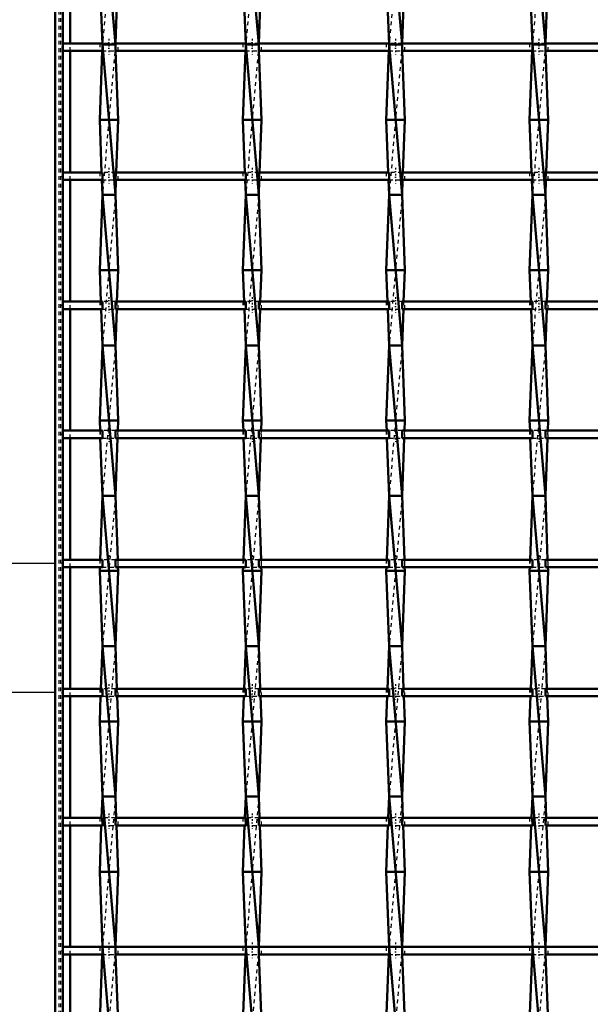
# Model space of a CAD drawing. Header units: millimetres. Extents: x -646 to 551, y -500 to 878.
# Tile 6 of 14: x -309 to -158, y -117 to 145. Entities that reach past the tile are written whole.
import ezdxf

# ---------------------------------------------------------------- set-up
doc = ezdxf.new("R2010")
doc.units = ezdxf.units.MM
doc.linetypes.add('Center', pattern=[1.5, 0.45, -0.5, 0.05, -0.5])
doc.linetypes.add('Dashed', pattern=[2, 1, -1])
for name, color, linetype, lineweight in [('2d ConnectionPoints', 7, 'Continuous', 50), ('AM_0', 7, 'Continuous', 50), ('AM_5', 3, 'Continuous', 25), ('AM_7', 7, 'Center', 25), ('AM_9', 6, 'Dashed', 25)]:
    doc.layers.add(name, color=color, linetype=linetype, lineweight=lineweight)
doc.dimstyles.new('ISO-25', dxfattribs={"dimtxt": 2.5, "dimasz": 2.5, "dimexe": 1.25, "dimexo": 0.625, "dimtad": 1, "dimtxsty": 'Standard', "dimcen": 2.5, "dimadec": 0, "dimazin": 0, "dimtfac": 1, "dimtmove": 0, "dimatfit": 3, "dimfxl": 1, "dimarcsym": 0})

# ---------------------------------------------------------------- blocks, each defined once
blk = doc.blocks.new('3_mcriafgqkhq7ifcxve6ia01qq________0_in_LSSP2303438211600100035010_4')
at = {"layer": 'AM_0'}
for p, q in [((-287.48, 178), (-284.02, 138)), ((-288.2, 158), (-287.48, 138)), ((-283.3, 158), (-284.01, 138.32)), ((-287.54, 136.32), (-288.2, 118)), ((-287.48, 138), (-284.02, 98)), ((-284.02, 138), (-287.48, 138)), ((-283.96, 136.32), (-283.3, 118)), ((-288.2, 118), (-287.7, 103.99)), ((-283.3, 118), (-288.2, 118)), ((-283.3, 118), (-283.8, 103.99)), ((-287.63, 101.99), (-287.48, 98)), ((-283.87, 101.99), (-284.02, 98)), ((-287.48, 98), (-288.2, 78)), ((-287.48, 98), (-284.02, 58)), ((-284.02, 98), (-287.48, 98)), ((-284.02, 98), (-283.3, 78)), ((-283.3, 78), (-288.2, 78)), ((-288.2, 78), (-287.9, 69.66)), ((-283.3, 78), (-283.6, 69.66)), ((-287.83, 67.66), (-287.48, 58)), ((-283.67, 67.66), (-284.02, 58)), ((-287.48, 58), (-288.2, 38)), ((-287.48, 58), (-284.02, 18)), ((-284.02, 58), (-287.48, 58)), ((-284.02, 58), (-283.3, 38)), ((-288.2, 38), (-288.1, 35.33)), ((-283.3, 38), (-288.2, 38)), ((-283.3, 38), (-283.4, 35.33)), ((-288.03, 33.33), (-287.48, 18)), ((-283.47, 33.33), (-284.02, 18)), ((-287.48, 18), (-288.09, 1)), ((-287.48, 18), (-284.02, -22)), ((-284.02, 18), (-287.48, 18)), ((-284.02, 18), (-283.41, 1)), ((-288.16, -1), (-288.2, -2)), ((-283.3, -2), (-288.2, -2)), ((-288.2, -2), (-287.48, -22)), ((-283.3, -2), (-284.02, -22)), ((-283.34, -1), (-283.3, -2)), ((-287.48, -22), (-287.89, -33.33)), ((-287.48, -22), (-284.02, -62)), ((-284.02, -22), (-287.48, -22)), ((-284.02, -22), (-283.61, -33.33)), ((-287.96, -35.33), (-288.2, -42)), ((-283.54, -35.33), (-283.3, -42)), ((-283.3, -42), (-288.2, -42)), ((-288.2, -42), (-287.48, -62)), ((-283.3, -42), (-284.02, -62)), ((-287.48, -62), (-287.69, -67.66)), ((-287.48, -62), (-284.02, -102)), ((-284.02, -62), (-287.48, -62)), ((-284.02, -62), (-283.81, -67.66)), ((-287.76, -69.66), (-288.2, -82)), ((-283.74, -69.66), (-283.3, -82)), ((-283.3, -82), (-288.2, -82)), ((-288.2, -82), (-287.48, -102)), ((-283.3, -82), (-284.02, -101.99)), ((-287.48, -101.99), (-284.02, -142)), ((-284.02, -102), (-287.48, -102)), ((-287.55, -103.99), (-288.2, -122)), ((-283.95, -103.99), (-283.3, -122))]:
    blk.add_line(p, q, dxfattribs=at)
at = {"layer": 'AM_9'}
for p, q in [((-284.02, 178), (-287.48, 138)), ((-287.48, 138), (-287.54, 136.32)), ((-284.02, 138), (-287.48, 98)), ((-284.01, 138.32), (-284.02, 138)), ((-284.02, 138), (-283.96, 136.32)), ((-287.7, 103.99), (-287.63, 101.99)), ((-283.8, 103.99), (-283.87, 101.99)), ((-284.02, 98), (-287.48, 58)), ((-287.9, 69.66), (-287.83, 67.66)), ((-283.6, 69.66), (-283.67, 67.66)), ((-284.02, 58), (-287.48, 18)), ((-288.1, 35.33), (-288.03, 33.33)), ((-283.4, 35.33), (-283.47, 33.33)), ((-284.02, 18), (-287.48, -22)), ((-288.09, 1), (-288.16, -1)), ((-283.41, 1), (-283.34, -1)), ((-284.02, -22), (-287.48, -62)), ((-287.89, -33.33), (-287.96, -35.33)), ((-283.61, -33.33), (-283.54, -35.33)), ((-284.02, -62), (-287.48, -102)), ((-287.69, -67.66), (-287.76, -69.66)), ((-283.81, -67.66), (-283.74, -69.66)), ((-287.48, -101.99), (-287.55, -103.99)), ((-284.02, -102), (-287.48, -142)), ((-284.02, -101.99), (-284.02, -102)), ((-284.02, -102), (-283.95, -103.99))]:
    blk.add_line(p, q, dxfattribs=at)
blk = doc.blocks.new('4_r61dsw79bp8odrckpvw5cvrma________0_in_LSSP2303438211600100035010_4')
at = {"layer": 'AM_0'}
for p, q in [((-249.38, 178), (-245.92, 138)), ((-250.1, 158), (-249.38, 138)), ((-245.2, 158), (-245.91, 138.32)), ((-249.44, 136.32), (-250.1, 118)), ((-249.38, 138), (-245.92, 98)), ((-245.92, 138), (-249.38, 138)), ((-245.86, 136.32), (-245.2, 118)), ((-250.1, 118), (-249.6, 103.99)), ((-245.2, 118), (-250.1, 118)), ((-245.2, 118), (-245.7, 103.99)), ((-249.53, 101.99), (-249.38, 98)), ((-245.77, 101.99), (-245.92, 98)), ((-249.38, 98), (-250.1, 78)), ((-249.38, 98), (-245.92, 58)), ((-245.92, 98), (-249.38, 98)), ((-245.92, 98), (-245.2, 78)), ((-245.2, 78), (-250.1, 78)), ((-250.1, 78), (-249.8, 69.66)), ((-245.2, 78), (-245.5, 69.66)), ((-249.73, 67.66), (-249.38, 58)), ((-245.57, 67.66), (-245.92, 58)), ((-249.38, 58), (-250.1, 38)), ((-249.38, 58), (-245.92, 18)), ((-245.92, 58), (-249.38, 58)), ((-245.92, 58), (-245.2, 38)), ((-250.1, 38), (-250, 35.33)), ((-245.2, 38), (-250.1, 38)), ((-245.2, 38), (-245.3, 35.33)), ((-249.93, 33.33), (-249.38, 18)), ((-245.37, 33.33), (-245.92, 18)), ((-249.38, 18), (-249.99, 1)), ((-249.38, 18), (-245.92, -22)), ((-245.92, 18), (-249.38, 18)), ((-245.92, 18), (-245.31, 1)), ((-250.06, -1), (-250.1, -2)), ((-245.2, -2), (-250.1, -2)), ((-250.1, -2), (-249.38, -22)), ((-245.2, -2), (-245.92, -22)), ((-245.24, -1), (-245.2, -2)), ((-249.38, -22), (-249.79, -33.33)), ((-249.38, -22), (-245.92, -62)), ((-245.92, -22), (-249.38, -22)), ((-245.92, -22), (-245.51, -33.33)), ((-249.86, -35.33), (-250.1, -42)), ((-245.44, -35.33), (-245.2, -42)), ((-250.1, -42), (-249.38, -62)), ((-245.2, -42), (-250.1, -42)), ((-245.2, -42), (-245.92, -62)), ((-249.38, -62), (-249.59, -67.66)), ((-245.92, -62), (-249.38, -62)), ((-249.38, -62), (-245.92, -102)), ((-245.92, -62), (-245.71, -67.66)), ((-249.66, -69.66), (-250.1, -82)), ((-245.64, -69.66), (-245.2, -82)), ((-245.2, -82), (-250.1, -82)), ((-250.1, -82), (-249.38, -102)), ((-245.2, -82), (-245.92, -101.99)), ((-245.92, -102), (-249.38, -102)), ((-249.38, -102), (-245.92, -142)), ((-249.45, -103.99), (-250.1, -122)), ((-245.85, -103.99), (-245.2, -122))]:
    blk.add_line(p, q, dxfattribs=at)
at = {"layer": 'AM_9'}
for p, q in [((-245.92, 178), (-249.38, 138)), ((-249.38, 138), (-249.44, 136.32)), ((-245.92, 138), (-249.38, 98)), ((-245.91, 138.32), (-245.92, 138)), ((-245.92, 138), (-245.86, 136.32)), ((-249.6, 103.99), (-249.53, 101.99)), ((-245.7, 103.99), (-245.77, 101.99)), ((-245.92, 98), (-249.38, 58)), ((-249.8, 69.66), (-249.73, 67.66)), ((-245.5, 69.66), (-245.57, 67.66)), ((-245.92, 58), (-249.38, 18)), ((-250, 35.33), (-249.93, 33.33)), ((-245.3, 35.33), (-245.37, 33.33)), ((-245.92, 18), (-249.38, -22)), ((-249.99, 1), (-250.06, -1)), ((-245.31, 1), (-245.24, -1)), ((-245.92, -22), (-249.38, -62)), ((-249.79, -33.33), (-249.86, -35.33)), ((-245.51, -33.33), (-245.44, -35.33)), ((-245.92, -62), (-249.38, -102)), ((-249.59, -67.66), (-249.66, -69.66)), ((-245.71, -67.66), (-245.64, -69.66)), ((-249.38, -102), (-249.45, -103.99)), ((-245.92, -102), (-249.38, -142)), ((-245.92, -101.99), (-245.92, -102)), ((-245.92, -102), (-245.85, -103.99))]:
    blk.add_line(p, q, dxfattribs=at)
blk = doc.blocks.new('5_6aolteerex25au8di2vwpna2f________0_in_LSSP2303438211600100035010_4')
at = {"layer": 'AM_0'}
for p, q in [((-211.28, 178), (-207.82, 138)), ((-212, 158), (-211.28, 138)), ((-207.1, 158), (-207.81, 138.32)), ((-211.34, 136.32), (-212, 118)), ((-211.28, 138), (-207.82, 98)), ((-207.82, 138), (-211.28, 138)), ((-207.76, 136.32), (-207.1, 118)), ((-207.1, 118), (-212, 118)), ((-212, 118), (-211.5, 103.99)), ((-207.1, 118), (-207.6, 103.99)), ((-211.43, 101.99), (-211.28, 98)), ((-207.67, 101.99), (-207.82, 98)), ((-211.28, 98), (-212, 78)), ((-211.28, 98), (-207.82, 58)), ((-207.82, 98), (-211.28, 98)), ((-207.82, 98), (-207.1, 78)), ((-212, 78), (-211.7, 69.66)), ((-207.1, 78), (-212, 78)), ((-207.1, 78), (-207.4, 69.66)), ((-211.63, 67.66), (-211.28, 58)), ((-207.47, 67.66), (-207.82, 58)), ((-211.28, 58), (-212, 38)), ((-211.28, 58), (-207.82, 18)), ((-207.82, 58), (-211.28, 58)), ((-207.82, 58), (-207.1, 38)), ((-212, 38), (-211.9, 35.33)), ((-207.1, 38), (-212, 38)), ((-207.1, 38), (-207.2, 35.33)), ((-211.83, 33.33), (-211.28, 18)), ((-207.27, 33.33), (-207.82, 18)), ((-211.28, 18), (-211.89, 1)), ((-211.28, 18), (-207.82, -22)), ((-207.82, 18), (-211.28, 18)), ((-207.82, 18), (-207.21, 1)), ((-211.96, -1), (-212, -2)), ((-207.1, -2), (-212, -2)), ((-212, -2), (-211.28, -22)), ((-207.1, -2), (-207.82, -22)), ((-207.14, -1), (-207.1, -2)), ((-211.28, -22), (-211.69, -33.33)), ((-211.28, -22), (-207.82, -62)), ((-207.82, -22), (-211.28, -22)), ((-207.82, -22), (-207.41, -33.33)), ((-211.76, -35.33), (-212, -42)), ((-207.34, -35.33), (-207.1, -42)), ((-207.1, -42), (-212, -42)), ((-212, -42), (-211.28, -62)), ((-207.1, -42), (-207.82, -62)), ((-211.28, -62), (-211.49, -67.66)), ((-207.82, -62), (-211.28, -62)), ((-211.28, -62), (-207.82, -102)), ((-207.82, -62), (-207.61, -67.66)), ((-211.56, -69.66), (-212, -82)), ((-207.54, -69.66), (-207.1, -82)), ((-207.1, -82), (-212, -82)), ((-212, -82), (-211.28, -102)), ((-207.1, -82), (-207.82, -101.99)), ((-211.28, -102), (-207.82, -142)), ((-207.82, -102), (-211.28, -102)), ((-211.35, -103.99), (-212, -122)), ((-207.75, -103.99), (-207.1, -122))]:
    blk.add_line(p, q, dxfattribs=at)
at = {"layer": 'AM_9'}
for p, q in [((-207.82, 178), (-211.28, 138)), ((-211.28, 138), (-211.34, 136.32)), ((-207.82, 138), (-211.28, 98)), ((-207.81, 138.32), (-207.82, 138)), ((-207.82, 138), (-207.76, 136.32)), ((-211.5, 103.99), (-211.43, 101.99)), ((-207.6, 103.99), (-207.67, 101.99)), ((-207.82, 98), (-211.28, 58)), ((-211.7, 69.66), (-211.63, 67.66)), ((-207.4, 69.66), (-207.47, 67.66)), ((-207.82, 58), (-211.28, 18)), ((-211.9, 35.33), (-211.83, 33.33)), ((-207.2, 35.33), (-207.27, 33.33)), ((-207.82, 18), (-211.28, -22)), ((-211.89, 1), (-211.96, -1)), ((-207.21, 1), (-207.14, -1)), ((-207.82, -22), (-211.28, -62)), ((-211.69, -33.33), (-211.76, -35.33)), ((-207.41, -33.33), (-207.34, -35.33)), ((-207.82, -62), (-211.28, -102)), ((-211.49, -67.66), (-211.56, -69.66)), ((-207.61, -67.66), (-207.54, -69.66)), ((-211.28, -102), (-211.35, -103.99)), ((-207.82, -102), (-211.28, -142)), ((-207.82, -101.99), (-207.82, -102)), ((-207.82, -102), (-207.75, -103.99))]:
    blk.add_line(p, q, dxfattribs=at)
blk = doc.blocks.new('6_srcbyjnfmornkm8ztxa649nkh________0_in_LSSP2303438211600100035010_4')
at = {"layer": 'AM_0'}
for p, q in [((-173.18, 178), (-169.72, 138)), ((-173.9, 158), (-173.18, 138)), ((-169, 158), (-169.71, 138.32)), ((-173.24, 136.32), (-173.9, 118)), ((-173.18, 138), (-169.72, 98)), ((-169.72, 138), (-173.18, 138)), ((-169.66, 136.32), (-169, 118)), ((-173.9, 118), (-173.4, 103.99)), ((-169, 118), (-173.9, 118)), ((-169, 118), (-169.5, 103.99)), ((-173.33, 101.99), (-173.18, 98)), ((-169.57, 101.99), (-169.72, 98)), ((-173.18, 98), (-173.9, 78)), ((-173.18, 98), (-169.72, 58)), ((-169.72, 98), (-173.18, 98)), ((-169.72, 98), (-169, 78)), ((-169, 78), (-173.9, 78)), ((-173.9, 78), (-173.6, 69.66)), ((-169, 78), (-169.3, 69.66)), ((-173.53, 67.66), (-173.18, 58)), ((-169.37, 67.66), (-169.72, 58)), ((-173.18, 58), (-173.9, 38)), ((-173.18, 58), (-169.72, 18)), ((-169.72, 58), (-173.18, 58)), ((-169.72, 58), (-169, 38)), ((-173.9, 38), (-173.8, 35.33)), ((-169, 38), (-173.9, 38)), ((-169, 38), (-169.1, 35.33)), ((-173.73, 33.33), (-173.18, 18)), ((-169.17, 33.33), (-169.72, 18)), ((-173.18, 18), (-173.79, 1)), ((-173.18, 18), (-169.72, -22)), ((-169.72, 18), (-173.18, 18)), ((-169.72, 18), (-169.11, 1)), ((-173.86, -1), (-173.9, -2)), ((-169, -2), (-173.9, -2)), ((-173.9, -2), (-173.18, -22)), ((-169, -2), (-169.72, -22)), ((-169.04, -1), (-169, -2)), ((-173.18, -22), (-173.59, -33.33)), ((-173.18, -22), (-169.72, -62)), ((-169.72, -22), (-173.18, -22)), ((-169.72, -22), (-169.31, -33.33)), ((-173.66, -35.33), (-173.9, -42)), ((-169.24, -35.33), (-169, -42)), ((-173.9, -42), (-173.18, -62)), ((-169, -42), (-173.9, -42)), ((-169, -42), (-169.72, -62)), ((-173.18, -62), (-173.39, -67.66)), ((-173.18, -62), (-169.72, -102)), ((-169.72, -62), (-173.18, -62)), ((-169.72, -62), (-169.51, -67.66)), ((-173.46, -69.66), (-173.9, -82)), ((-169.44, -69.66), (-169, -82)), ((-173.9, -82), (-173.18, -102)), ((-169, -82), (-173.9, -82)), ((-169, -82), (-169.72, -101.99)), ((-169.72, -102), (-173.18, -102)), ((-173.18, -102), (-169.72, -142)), ((-173.25, -103.99), (-173.9, -122)), ((-169.65, -103.99), (-169, -122))]:
    blk.add_line(p, q, dxfattribs=at)
at = {"layer": 'AM_9'}
for p, q in [((-169.72, 178), (-173.18, 138)), ((-173.18, 138), (-173.24, 136.32)), ((-169.72, 138), (-173.18, 98)), ((-169.71, 138.32), (-169.72, 138)), ((-169.72, 138), (-169.66, 136.32)), ((-173.4, 103.99), (-173.33, 101.99)), ((-169.5, 103.99), (-169.57, 101.99)), ((-169.72, 98), (-173.18, 58)), ((-173.6, 69.66), (-173.53, 67.66)), ((-169.3, 69.66), (-169.37, 67.66)), ((-169.72, 58), (-173.18, 18)), ((-173.8, 35.33), (-173.73, 33.33)), ((-169.1, 35.33), (-169.17, 33.33)), ((-169.72, 18), (-173.18, -22)), ((-173.79, 1), (-173.86, -1)), ((-169.11, 1), (-169.04, -1)), ((-169.72, -22), (-173.18, -62)), ((-173.59, -33.33), (-173.66, -35.33)), ((-169.31, -33.33), (-169.24, -35.33)), ((-169.72, -62), (-173.18, -102)), ((-173.39, -67.66), (-173.46, -69.66)), ((-169.51, -67.66), (-169.44, -69.66)), ((-173.18, -102), (-173.25, -103.99)), ((-169.72, -102), (-173.18, -142)), ((-169.72, -101.99), (-169.72, -102)), ((-169.72, -102), (-169.65, -103.99))]:
    blk.add_line(p, q, dxfattribs=at)
blk = doc.blocks.new('31_y0fjrxaqahrno90w45bqm22lj________0_in_LSSP2303438211600100035010_4')
at = {"layer": 'AM_0'}
for p, q in [((-287.48, -101.99), (-298, -101.99)), ((-298, -101.99), (-298, -103.99)), ((-287.48, -101.99), (-287.48, -103.99)), ((-249.38, -101.99), (-284.02, -101.99)), ((-284.02, -103.99), (-284.02, -101.99)), ((-249.38, -101.99), (-249.38, -103.99)), ((-245.92, -103.99), (-245.92, -101.99)), ((-211.28, -101.99), (-245.92, -101.99)), ((-211.28, -101.99), (-211.28, -103.99)), ((-207.82, -103.99), (-207.82, -101.99)), ((-173.18, -101.99), (-207.82, -101.99)), ((-173.18, -101.99), (-173.18, -103.99)), ((-135.08, -101.99), (-169.72, -101.99)), ((-169.72, -103.99), (-169.72, -101.99)), ((-287.48, -103.99), (-298, -103.99)), ((-249.38, -103.99), (-284.02, -103.99)), ((-211.28, -103.99), (-245.92, -103.99)), ((-173.18, -103.99), (-207.82, -103.99)), ((-135.08, -103.99), (-169.72, -103.99))]:
    blk.add_line(p, q, dxfattribs=at)
at = {"layer": 'AM_7'}
for p, q in [((-285.75, -100.79), (-285.75, -105.19)), ((-247.65, -100.79), (-247.65, -105.19)), ((-209.55, -100.79), (-209.55, -105.19)), ((-171.45, -100.79), (-171.45, -105.19))]:
    blk.add_line(p, q, dxfattribs=at)
at = {"layer": 'AM_9'}
for p, q in [((-288.2, -101.99), (-288.2, -103.99)), ((-284.02, -101.99), (-287.48, -101.99)), ((-283.3, -103.99), (-283.3, -101.99)), ((-250.1, -101.99), (-250.1, -103.99)), ((-245.92, -101.99), (-249.38, -101.99)), ((-245.2, -103.99), (-245.2, -101.99)), ((-212, -101.99), (-212, -103.99)), ((-207.82, -101.99), (-211.28, -101.99)), ((-207.1, -103.99), (-207.1, -101.99)), ((-173.9, -101.99), (-173.9, -103.99)), ((-169.72, -101.99), (-173.18, -101.99)), ((-169, -103.99), (-169, -101.99)), ((-287.48, -103.99), (-284.02, -103.99)), ((-249.38, -103.99), (-245.92, -103.99)), ((-211.28, -103.99), (-207.82, -103.99)), ((-173.18, -103.99), (-169.72, -103.99))]:
    blk.add_line(p, q, dxfattribs=at)
blk = doc.blocks.new('32_z764xizdju4du75sw542usd4o________0_in_LSSP2303438211600100035010_4')
at = {"layer": 'AM_0'}
for p, q in [((-287.48, -67.66), (-298, -67.66)), ((-298, -67.66), (-298, -69.66)), ((-287.48, -67.66), (-287.48, -69.66)), ((-249.38, -67.66), (-284.02, -67.66)), ((-284.02, -69.66), (-284.02, -67.66)), ((-249.38, -67.66), (-249.38, -69.66)), ((-245.92, -69.66), (-245.92, -67.66)), ((-211.28, -67.66), (-245.92, -67.66)), ((-211.28, -67.66), (-211.28, -69.66)), ((-207.82, -69.66), (-207.82, -67.66)), ((-173.18, -67.66), (-207.82, -67.66)), ((-173.18, -67.66), (-173.18, -69.66)), ((-169.72, -69.66), (-169.72, -67.66)), ((-135.08, -67.66), (-169.72, -67.66)), ((-287.48, -69.66), (-298, -69.66)), ((-249.38, -69.66), (-284.02, -69.66)), ((-211.28, -69.66), (-245.92, -69.66)), ((-173.18, -69.66), (-207.82, -69.66)), ((-135.08, -69.66), (-169.72, -69.66))]:
    blk.add_line(p, q, dxfattribs=at)
at = {"layer": 'AM_7'}
for p, q in [((-285.75, -66.46), (-285.75, -70.86)), ((-247.65, -66.46), (-247.65, -70.86)), ((-209.55, -66.46), (-209.55, -70.86)), ((-171.45, -66.46), (-171.45, -70.86))]:
    blk.add_line(p, q, dxfattribs=at)
at = {"layer": 'AM_9'}
for p, q in [((-288.2, -67.66), (-288.2, -69.66)), ((-284.02, -67.66), (-287.48, -67.66)), ((-283.3, -69.66), (-283.3, -67.66)), ((-250.1, -67.66), (-250.1, -69.66)), ((-245.92, -67.66), (-249.38, -67.66)), ((-245.2, -69.66), (-245.2, -67.66)), ((-212, -67.66), (-212, -69.66)), ((-207.82, -67.66), (-211.28, -67.66)), ((-207.1, -69.66), (-207.1, -67.66)), ((-173.9, -67.66), (-173.9, -69.66)), ((-169.72, -67.66), (-173.18, -67.66)), ((-169, -69.66), (-169, -67.66)), ((-287.48, -69.66), (-284.02, -69.66)), ((-249.38, -69.66), (-245.92, -69.66)), ((-211.28, -69.66), (-207.82, -69.66)), ((-173.18, -69.66), (-169.72, -69.66))]:
    blk.add_line(p, q, dxfattribs=at)
blk = doc.blocks.new('33_lbxop0wt3e1wr0l9fnyb4g1fc________0_in_LSSP2303438211600100035010_4')
at = {"layer": 'AM_0'}
for p, q in [((-287.48, -33.33), (-298, -33.33)), ((-298, -33.33), (-298, -35.33)), ((-287.48, -33.33), (-287.48, -35.33)), ((-249.38, -33.33), (-284.02, -33.33)), ((-284.02, -35.33), (-284.02, -33.33)), ((-249.38, -33.33), (-249.38, -35.33)), ((-245.92, -35.33), (-245.92, -33.33)), ((-211.28, -33.33), (-245.92, -33.33)), ((-211.28, -33.33), (-211.28, -35.33)), ((-207.82, -35.33), (-207.82, -33.33)), ((-173.18, -33.33), (-207.82, -33.33)), ((-173.18, -33.33), (-173.18, -35.33)), ((-169.72, -35.33), (-169.72, -33.33)), ((-135.08, -33.33), (-169.72, -33.33)), ((-287.48, -35.33), (-298, -35.33)), ((-249.38, -35.33), (-284.02, -35.33)), ((-211.28, -35.33), (-245.92, -35.33)), ((-173.18, -35.33), (-207.82, -35.33)), ((-135.08, -35.33), (-169.72, -35.33))]:
    blk.add_line(p, q, dxfattribs=at)
at = {"layer": 'AM_7'}
for p, q in [((-285.75, -32.13), (-285.75, -36.53)), ((-247.65, -32.13), (-247.65, -36.53)), ((-209.55, -32.13), (-209.55, -36.53)), ((-171.45, -32.13), (-171.45, -36.53))]:
    blk.add_line(p, q, dxfattribs=at)
at = {"layer": 'AM_9'}
for p, q in [((-288.2, -33.33), (-288.2, -35.33)), ((-284.02, -33.33), (-287.48, -33.33)), ((-283.3, -35.33), (-283.3, -33.33)), ((-250.1, -33.33), (-250.1, -35.33)), ((-245.92, -33.33), (-249.38, -33.33)), ((-245.2, -35.33), (-245.2, -33.33)), ((-212, -33.33), (-212, -35.33)), ((-207.82, -33.33), (-211.28, -33.33)), ((-207.1, -35.33), (-207.1, -33.33)), ((-173.9, -33.33), (-173.9, -35.33)), ((-169.72, -33.33), (-173.18, -33.33)), ((-169, -35.33), (-169, -33.33)), ((-287.48, -35.33), (-284.02, -35.33)), ((-249.38, -35.33), (-245.92, -35.33)), ((-211.28, -35.33), (-207.82, -35.33)), ((-173.18, -35.33), (-169.72, -35.33))]:
    blk.add_line(p, q, dxfattribs=at)
blk = doc.blocks.new('34_esftrbqi4xy7c1dhpr22kq0me________0_in_LSSP2303438211600100035010_4')
at = {"layer": 'AM_0'}
for p, q in [((-287.48, 1), (-298, 1)), ((-298, 1), (-298, -1)), ((-287.48, 1), (-287.48, -1)), ((-284.02, -1), (-284.02, 1)), ((-249.38, 1), (-284.02, 1)), ((-249.38, 1), (-249.38, -1)), ((-245.92, -1), (-245.92, 1)), ((-211.28, 1), (-245.92, 1)), ((-211.28, 1), (-211.28, -1)), ((-207.82, -1), (-207.82, 1)), ((-173.18, 1), (-207.82, 1)), ((-173.18, 1), (-173.18, -1)), ((-169.72, -1), (-169.72, 1)), ((-135.08, 1), (-169.72, 1)), ((-287.48, -1), (-298, -1)), ((-249.38, -1), (-284.02, -1)), ((-211.28, -1), (-245.92, -1)), ((-173.18, -1), (-207.82, -1)), ((-135.08, -1), (-169.72, -1))]:
    blk.add_line(p, q, dxfattribs=at)
at = {"layer": 'AM_7'}
for p, q in [((-285.75, 2.2), (-285.75, -2.2)), ((-247.65, 2.2), (-247.65, -2.2)), ((-209.55, 2.2), (-209.55, -2.2)), ((-171.45, 2.2), (-171.45, -2.2))]:
    blk.add_line(p, q, dxfattribs=at)
at = {"layer": 'AM_9'}
for p, q in [((-288.2, 1), (-288.2, -1)), ((-284.02, 1), (-287.48, 1)), ((-283.3, -1), (-283.3, 1)), ((-250.1, 1), (-250.1, -1)), ((-245.92, 1), (-249.38, 1)), ((-245.2, -1), (-245.2, 1)), ((-212, 1), (-212, -1)), ((-207.82, 1), (-211.28, 1)), ((-207.1, -1), (-207.1, 1)), ((-173.9, 1), (-173.9, -1)), ((-169.72, 1), (-173.18, 1)), ((-169, -1), (-169, 1)), ((-287.48, -1), (-284.02, -1)), ((-249.38, -1), (-245.92, -1)), ((-211.28, -1), (-207.82, -1)), ((-173.18, -1), (-169.72, -1))]:
    blk.add_line(p, q, dxfattribs=at)
blk = doc.blocks.new('35_e9xhdeiwhajff9wd9ea7nwcgn________0_in_LSSP2303438211600100035010_4')
at = {"layer": 'AM_0'}
for p, q in [((-287.48, 35.33), (-298, 35.33)), ((-298, 35.33), (-298, 33.33)), ((-287.48, 35.33), (-287.48, 33.33)), ((-284.02, 33.33), (-284.02, 35.33)), ((-249.38, 35.33), (-284.02, 35.33)), ((-249.38, 35.33), (-249.38, 33.33)), ((-245.92, 33.33), (-245.92, 35.33)), ((-211.28, 35.33), (-245.92, 35.33)), ((-211.28, 35.33), (-211.28, 33.33)), ((-207.82, 33.33), (-207.82, 35.33)), ((-173.18, 35.33), (-207.82, 35.33)), ((-173.18, 35.33), (-173.18, 33.33)), ((-169.72, 33.33), (-169.72, 35.33)), ((-135.08, 35.33), (-169.72, 35.33)), ((-287.48, 33.33), (-298, 33.33)), ((-249.38, 33.33), (-284.02, 33.33)), ((-211.28, 33.33), (-245.92, 33.33)), ((-173.18, 33.33), (-207.82, 33.33)), ((-135.08, 33.33), (-169.72, 33.33))]:
    blk.add_line(p, q, dxfattribs=at)
at = {"layer": 'AM_7'}
for p, q in [((-285.75, 36.53), (-285.75, 32.13)), ((-247.65, 36.53), (-247.65, 32.13)), ((-209.55, 36.53), (-209.55, 32.13)), ((-171.45, 36.53), (-171.45, 32.13))]:
    blk.add_line(p, q, dxfattribs=at)
at = {"layer": 'AM_9'}
for p, q in [((-288.2, 35.33), (-288.2, 33.33)), ((-284.02, 35.33), (-287.48, 35.33)), ((-283.3, 33.33), (-283.3, 35.33)), ((-250.1, 35.33), (-250.1, 33.33)), ((-245.92, 35.33), (-249.38, 35.33)), ((-245.2, 33.33), (-245.2, 35.33)), ((-212, 35.33), (-212, 33.33)), ((-207.82, 35.33), (-211.28, 35.33)), ((-207.1, 33.33), (-207.1, 35.33)), ((-173.9, 35.33), (-173.9, 33.33)), ((-169.72, 35.33), (-173.18, 35.33)), ((-169, 33.33), (-169, 35.33)), ((-287.48, 33.33), (-284.02, 33.33)), ((-249.38, 33.33), (-245.92, 33.33)), ((-211.28, 33.33), (-207.82, 33.33)), ((-173.18, 33.33), (-169.72, 33.33))]:
    blk.add_line(p, q, dxfattribs=at)
blk = doc.blocks.new('36_yve8zk7s87apebb18320509qu________0_in_LSSP2303438211600100035010_4')
at = {"layer": 'AM_0'}
for p, q in [((-287.48, 69.66), (-298, 69.66)), ((-298, 69.66), (-298, 67.66)), ((-287.48, 69.66), (-287.48, 67.66)), ((-284.02, 67.66), (-284.02, 69.66)), ((-249.38, 69.66), (-284.02, 69.66)), ((-249.38, 69.66), (-249.38, 67.66)), ((-245.92, 67.66), (-245.92, 69.66)), ((-211.28, 69.66), (-245.92, 69.66)), ((-211.28, 69.66), (-211.28, 67.66)), ((-207.82, 67.66), (-207.82, 69.66)), ((-173.18, 69.66), (-207.82, 69.66)), ((-173.18, 69.66), (-173.18, 67.66)), ((-135.08, 69.66), (-169.72, 69.66)), ((-169.72, 67.66), (-169.72, 69.66)), ((-287.48, 67.66), (-298, 67.66)), ((-249.38, 67.66), (-284.02, 67.66)), ((-211.28, 67.66), (-245.92, 67.66)), ((-173.18, 67.66), (-207.82, 67.66)), ((-135.08, 67.66), (-169.72, 67.66))]:
    blk.add_line(p, q, dxfattribs=at)
at = {"layer": 'AM_7'}
for p, q in [((-285.75, 70.86), (-285.75, 66.46)), ((-247.65, 70.86), (-247.65, 66.46)), ((-209.55, 70.86), (-209.55, 66.46)), ((-171.45, 70.86), (-171.45, 66.46))]:
    blk.add_line(p, q, dxfattribs=at)
at = {"layer": 'AM_9'}
for p, q in [((-288.2, 69.66), (-288.2, 67.66)), ((-284.02, 69.66), (-287.48, 69.66)), ((-283.3, 67.66), (-283.3, 69.66)), ((-250.1, 69.66), (-250.1, 67.66)), ((-245.92, 69.66), (-249.38, 69.66)), ((-245.2, 67.66), (-245.2, 69.66)), ((-212, 69.66), (-212, 67.66)), ((-207.82, 69.66), (-211.28, 69.66)), ((-207.1, 67.66), (-207.1, 69.66)), ((-173.9, 69.66), (-173.9, 67.66)), ((-169.72, 69.66), (-173.18, 69.66)), ((-169, 67.66), (-169, 69.66)), ((-287.48, 67.66), (-284.02, 67.66)), ((-249.38, 67.66), (-245.92, 67.66)), ((-211.28, 67.66), (-207.82, 67.66)), ((-173.18, 67.66), (-169.72, 67.66))]:
    blk.add_line(p, q, dxfattribs=at)
blk = doc.blocks.new('37_pxmjuicj5lzzav8vadvneh29j________0_in_LSSP2303438211600100035010_4')
at = {"layer": 'AM_0'}
for p, q in [((-287.48, 103.99), (-298, 103.99)), ((-298, 103.99), (-298, 101.99)), ((-287.48, 103.99), (-287.48, 101.99)), ((-284.02, 101.99), (-284.02, 103.99)), ((-249.38, 103.99), (-284.02, 103.99)), ((-249.38, 103.99), (-249.38, 101.99)), ((-245.92, 101.99), (-245.92, 103.99)), ((-211.28, 103.99), (-245.92, 103.99)), ((-211.28, 103.99), (-211.28, 101.99)), ((-207.82, 101.99), (-207.82, 103.99)), ((-173.18, 103.99), (-207.82, 103.99)), ((-173.18, 103.99), (-173.18, 101.99)), ((-169.72, 101.99), (-169.72, 103.99)), ((-135.08, 103.99), (-169.72, 103.99)), ((-287.48, 101.99), (-298, 101.99)), ((-249.38, 101.99), (-284.02, 101.99)), ((-211.28, 101.99), (-245.92, 101.99)), ((-173.18, 101.99), (-207.82, 101.99)), ((-135.08, 101.99), (-169.72, 101.99))]:
    blk.add_line(p, q, dxfattribs=at)
at = {"layer": 'AM_7'}
for p, q in [((-285.75, 105.19), (-285.75, 100.79)), ((-247.65, 105.19), (-247.65, 100.79)), ((-209.55, 105.19), (-209.55, 100.79)), ((-171.45, 105.19), (-171.45, 100.79))]:
    blk.add_line(p, q, dxfattribs=at)
at = {"layer": 'AM_9'}
for p, q in [((-288.2, 103.99), (-288.2, 101.99)), ((-284.02, 103.99), (-287.48, 103.99)), ((-283.3, 101.99), (-283.3, 103.99)), ((-250.1, 103.99), (-250.1, 101.99)), ((-245.92, 103.99), (-249.38, 103.99)), ((-245.2, 101.99), (-245.2, 103.99)), ((-212, 103.99), (-212, 101.99)), ((-207.82, 103.99), (-211.28, 103.99)), ((-207.1, 101.99), (-207.1, 103.99)), ((-173.9, 103.99), (-173.9, 101.99)), ((-169.72, 103.99), (-173.18, 103.99)), ((-169, 101.99), (-169, 103.99)), ((-287.48, 101.99), (-284.02, 101.99)), ((-249.38, 101.99), (-245.92, 101.99)), ((-211.28, 101.99), (-207.82, 101.99)), ((-173.18, 101.99), (-169.72, 101.99))]:
    blk.add_line(p, q, dxfattribs=at)
blk = doc.blocks.new('38_pn3u26yfzb1wh9iz0rdhakm7b________0_in_LSSP2303438211600100035010_4')
at = {"layer": 'AM_0'}
for p, q in [((-287.48, 138.32), (-298, 138.32)), ((-298, 138.32), (-298, 136.32)), ((-287.48, 136.32), (-298, 136.32)), ((-287.48, 138.32), (-287.48, 136.32)), ((-284.02, 136.32), (-284.02, 138.32)), ((-249.38, 138.32), (-284.02, 138.32)), ((-249.38, 136.32), (-284.02, 136.32)), ((-249.38, 138.32), (-249.38, 136.32)), ((-245.92, 136.32), (-245.92, 138.32)), ((-211.28, 138.32), (-245.92, 138.32)), ((-211.28, 136.32), (-245.92, 136.32)), ((-211.28, 138.32), (-211.28, 136.32)), ((-207.82, 136.32), (-207.82, 138.32)), ((-173.18, 138.32), (-207.82, 138.32)), ((-173.18, 136.32), (-207.82, 136.32)), ((-173.18, 138.32), (-173.18, 136.32)), ((-169.72, 136.32), (-169.72, 138.32)), ((-135.08, 138.32), (-169.72, 138.32)), ((-135.08, 136.32), (-169.72, 136.32))]:
    blk.add_line(p, q, dxfattribs=at)
at = {"layer": 'AM_7'}
for p, q in [((-285.75, 139.52), (-285.75, 135.12)), ((-247.65, 139.52), (-247.65, 135.12)), ((-209.55, 139.52), (-209.55, 135.12)), ((-171.45, 139.52), (-171.45, 135.12))]:
    blk.add_line(p, q, dxfattribs=at)
at = {"layer": 'AM_9'}
for p, q in [((-288.2, 138.32), (-288.2, 136.32)), ((-284.02, 138.32), (-287.48, 138.32)), ((-287.48, 136.32), (-284.02, 136.32)), ((-283.3, 136.32), (-283.3, 138.32)), ((-250.1, 138.32), (-250.1, 136.32)), ((-245.91, 138.32), (-249.39, 138.32)), ((-249.38, 136.32), (-245.92, 136.32)), ((-245.2, 136.32), (-245.2, 138.32)), ((-212, 138.32), (-212, 136.32)), ((-207.81, 138.32), (-211.29, 138.32)), ((-211.28, 136.32), (-207.82, 136.32)), ((-207.1, 136.32), (-207.1, 138.32)), ((-173.9, 138.32), (-173.9, 136.32)), ((-169.71, 138.32), (-173.19, 138.32)), ((-173.18, 136.32), (-169.72, 136.32)), ((-169, 136.32), (-169, 138.32))]:
    blk.add_line(p, q, dxfattribs=at)
blk = doc.blocks.new('49_41f87i0w6e3t9vxw6u603sz5m________0_in_LSSP2303438211600100035010_4')
at = {"layer": 'AM_0'}
for p, q in [((-300, -498), (-300, 498)), ((-298, -498), (-298, 498)), ((-296.05, 138.32), (-296.05, 170.65)), ((-296.05, 103.99), (-296.05, 136.32)), ((-296.05, 69.66), (-296.05, 101.99)), ((-296.05, 35.33), (-296.05, 67.66)), ((-296.05, 1), (-296.05, 33.33)), ((-296.05, -33.33), (-296.05, -1)), ((-296.05, -67.66), (-296.05, -35.33)), ((-296.05, -101.99), (-296.05, -69.66)), ((-296.05, -136.32), (-296.05, -103.99))]:
    blk.add_line(p, q, dxfattribs=at)
at = {"layer": 'AM_9'}
for p, q in [((-298.99, -498), (-298.99, 498)), ((-298.55, -498), (-298.55, 498)), ((-296.05, 136.32), (-296.05, 138.32)), ((-296.05, 101.99), (-296.05, 103.99)), ((-296.05, 67.66), (-296.05, 69.66)), ((-296.05, 33.33), (-296.05, 35.33)), ((-296.05, -1), (-296.05, 1)), ((-296.05, -35.33), (-296.05, -33.33)), ((-296.05, -69.66), (-296.05, -67.66)), ((-296.05, -103.99), (-296.05, -101.99))]:
    blk.add_line(p, q, dxfattribs=at)
blk = doc.blocks.new('*D50')
at = {"layer": 'AM_5', "color": 0, "lineweight": -2}
for p, q in [((-300, 500), (-520, 500)), ((-520, 460), (-520, 208.94)), ((-520, -460), (-520, -208.94)), ((-300, -500), (-520, -500))]:
    blk.add_line(p, q, dxfattribs=at)
at = {"layer": 'AM_5', "color": 0}
for points in [[(-513.33, 460), (-526.67, 460), (-520, 500)], [(-526.67, -460), (-513.33, -460), (-520, -500)]]:
    blk.add_solid(points, dxfattribs=at)
at = {"layer": 'Defpoints', "color": 0}
for p in [(-300, 500), (-520, -500), (-300, -500)]:
    blk.add_point(p, dxfattribs=at)
at = {"layer": 'AM_5', "color": 0, "insert": (-520, 0), "char_height": 40, "attachment_point": 5, "rotation": 90}
blk.add_mtext('B = 1000 mm', dxfattribs=at)
blk = doc.blocks.new('*D53')
at = {"layer": 'AM_5', "color": 0, "lineweight": -2}
for p, q in [((-400, 40), (-400, 80)), ((-300, 0), (-400, 0)), ((-400, -34.33), (-400, 0)), ((-300, -34.33), (-400, -34.33)), ((-400, -74.33), (-400, -114.33))]:
    blk.add_line(p, q, dxfattribs=at)
at = {"layer": 'AM_5', "color": 0}
for points in [[(-406.67, 40), (-393.33, 40), (-400, 0)], [(-393.33, -74.33), (-406.67, -74.33), (-400, -34.33)]]:
    blk.add_solid(points, dxfattribs=at)
at = {"layer": 'Defpoints', "color": 0}
for p in [(-400, 0), (-300, 0), (-300, -34.33)]:
    blk.add_point(p, dxfattribs=at)
at = {"layer": 'AM_5', "color": 0, "insert": (-420, 224), "char_height": 40, "attachment_point": 5, "rotation": 90}
blk.add_mtext('TT = 34.3 mm', dxfattribs=at)

msp = doc.modelspace()

# ---------------------------------------------------------------- linework, layer by layer
at = {"layer": '2d ConnectionPoints'}
for p in [(-298, 137.32), (-298, 137.32), (-298, 120.155), (-298, 102.99), (-298, 102.99), (-298, 85.825), (-298, 68.66), (-298, 68.66), (-298, 51.495), (-298, 34.33), (-298, 34.33), (-298, 17.165), (-298, 0), (-298, 0), (-298, -17.165), (-298, -34.33), (-298, -34.33), (-298, -51.495), (-298, -68.66), (-298, -68.66), (-298, -85.825), (-298, -102.99), (-298, -102.99)]:
    msp.add_point(p, dxfattribs=at)

# ---------------------------------------------------------------- block references
for name in ['49_41f87i0w6e3t9vxw6u603sz5m________0_in_LSSP2303438211600100035010_4', '3_mcriafgqkhq7ifcxve6ia01qq________0_in_LSSP2303438211600100035010_4', '4_r61dsw79bp8odrckpvw5cvrma________0_in_LSSP2303438211600100035010_4', '5_6aolteerex25au8di2vwpna2f________0_in_LSSP2303438211600100035010_4', '6_srcbyjnfmornkm8ztxa649nkh________0_in_LSSP2303438211600100035010_4', '38_pn3u26yfzb1wh9iz0rdhakm7b________0_in_LSSP2303438211600100035010_4', '37_pxmjuicj5lzzav8vadvneh29j________0_in_LSSP2303438211600100035010_4', '36_yve8zk7s87apebb18320509qu________0_in_LSSP2303438211600100035010_4', '35_e9xhdeiwhajff9wd9ea7nwcgn________0_in_LSSP2303438211600100035010_4', '34_esftrbqi4xy7c1dhpr22kq0me________0_in_LSSP2303438211600100035010_4', '33_lbxop0wt3e1wr0l9fnyb4g1fc________0_in_LSSP2303438211600100035010_4', '32_z764xizdju4du75sw542usd4o________0_in_LSSP2303438211600100035010_4', '31_y0fjrxaqahrno90w45bqm22lj________0_in_LSSP2303438211600100035010_4']:
    msp.add_blockref(name, (0, 0))

# ---------------------------------------------------------------- dimensions: what is measured, and where the dimension line sits
at = {"layer": 'AM_5'}
for base, p1, p2, text, picture, middle in [((-520, -500), (-300, 500), (-300, -500), 'B = 1000 mm', '*D50', (-520, 0)), ((-400, 0), (-300, -34.33), (-300, 0), 'TT = 34.3 mm', '*D53', (-420, 224))]:
    dim = msp.add_linear_dim(base=base, p1=p1, p2=p2, angle=90, text=text, dimstyle='ISO-25', override={"dimtxt": 40, "dimasz": 40, "dimexe": 0, "dimexo": 0, "dimgap": 12}, dxfattribs=at)
    dim.commit()
    dim.dimension.update_dxf_attribs({"geometry": picture, "text_midpoint": middle, "dimtype": 160, "text_rotation": 90})

doc.saveas('drawing.dxf')
